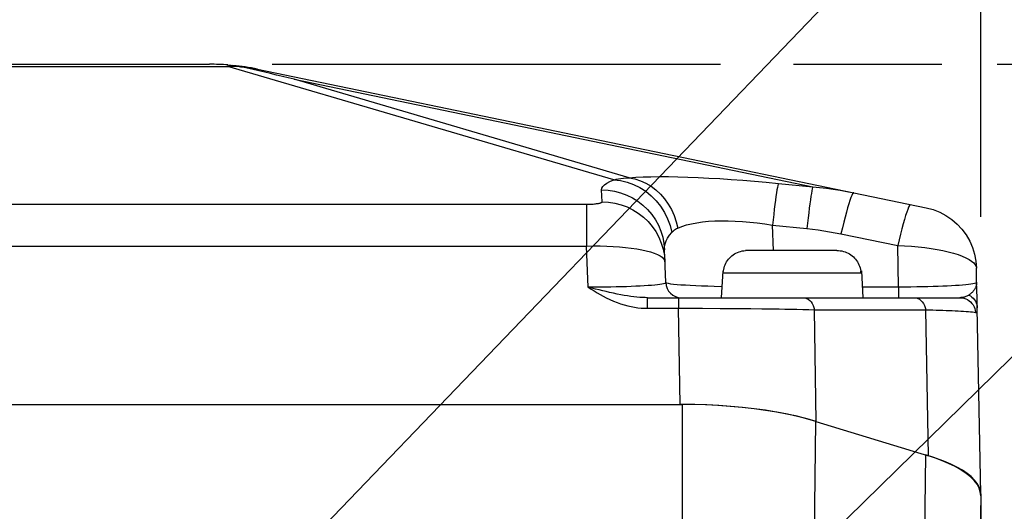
# Model space of a CAD drawing. Header units: millimetres. Extents: x 0 to 420, y 0 to 297.
# Tile 55 of 59: x 337.86 to 350.38, y 231.31 to 237.56. Entities that reach past the tile are written whole.
import ezdxf

# ---------------------------------------------------------------- set-up
doc = ezdxf.new("R2010")
doc.units = ezdxf.units.MM
doc.header["$LTSCALE"] = 23.1
doc.layers.get('0').update_dxf_attribs({"linetype": 'CONTINUOUS'})
for name, color, linetype in [('COMPONENTS', 7, 'CONTINUOUS'), ('DETAIL', 7, 'CONTINUOUS'), ('DIMENSION', 7, 'CONTINUOUS')]:
    doc.layers.add(name, color=color, linetype=linetype)
doc.styles.get("Standard").update_dxf_attribs({"font": 'arial.ttf'})
doc.dimstyles.new('DIMSTYLE_13', dxfattribs={"dimtxt": 3, "dimasz": 3, "dimexe": 0.18, "dimexo": 0.0625, "dimgap": 0.09, "dimtad": 1, "dimdec": 3, "dimlfac": 5, "dimdsep": 46, "dimtxsty": 'STANDARD', "dimblk": '_FILLED', "dimblk1": '_FILLED', "dimblk2": '_FILLED', "dimcen": 0.09, "dimadec": 0, "dimazin": 0, "dimtp": 0.5, "dimtm": 0.5, "dimtfac": 1, "dimtdec": 3, "dimtofl": 0, "dimtmove": 0, "dimatfit": 3, "dimldrblk": '_FILLED', "dimfxl": 1, "dimtolj": 1, "dimarcsym": 0})
doc.dimstyles.new('DIMSTYLE_14', dxfattribs={"dimtxt": 3, "dimasz": 3, "dimexe": 0.18, "dimexo": 0.0625, "dimgap": 0.09, "dimtad": 1, "dimdec": 1, "dimlfac": 5, "dimdsep": 46, "dimtxsty": 'STANDARD', "dimblk": '_FILLED', "dimblk1": '_FILLED', "dimblk2": '_FILLED', "dimcen": 0.09, "dimadec": 0, "dimazin": 0, "dimtp": 0.8, "dimtm": 0.8, "dimtfac": 1, "dimtdec": 1, "dimtofl": 0, "dimtmove": 0, "dimatfit": 3, "dimldrblk": '_FILLED', "dimfxl": 1, "dimtolj": 1, "dimarcsym": 0})
doc.dimstyles.new('DIMSTYLE_8', dxfattribs={"dimtxt": 3, "dimasz": 3, "dimexe": 0.18, "dimexo": 0.0625, "dimgap": 0.09, "dimtad": 1, "dimlfac": 5, "dimdsep": 46, "dimtxsty": 'STANDARD', "dimblk": '_FILLED', "dimblk1": '_FILLED', "dimblk2": '_FILLED', "dimcen": 0.09, "dimadec": 0, "dimazin": 0, "dimtp": 0.5, "dimtm": 0.5, "dimtfac": 1, "dimtofl": 0, "dimtmove": 0, "dimatfit": 3, "dimldrblk": '_FILLED', "dimfxl": 1, "dimtolj": 1, "dimarcsym": 0})
doc.dimstyles.get("Standard").update_dxf_attribs({"dimtxt": 3, "dimasz": 3, "dimexe": 0.18, "dimexo": 0.0625, "dimgap": 0.09, "dimtad": 1, "dimdec": 3, "dimdsep": 46, "dimtxsty": 'STANDARD', "dimblk": '_FILLED', "dimblk1": '_FILLED', "dimblk2": '_FILLED', "dimcen": 0.09, "dimadec": 0, "dimazin": 0, "dimtol": 1, "dimtp": 0.001, "dimtm": 0.001, "dimtfac": 1, "dimtdec": 3, "dimtofl": 0, "dimtmove": 0, "dimatfit": 3, "dimldrblk": '_FILLED', "dimfxl": 1, "dimtolj": 1, "dimarcsym": 0})

# ---------------------------------------------------------------- blocks, each defined once
blk = doc.blocks.new('_FILLED')
at = {"color": 0, "linetype": 'BYBLOCK'}
blk.add_solid([(0, 0), (-1, 0.2), (-1, -0.2)], dxfattribs=at)
blk = doc.blocks.new('*D7')
at = {"layer": 'DIMENSION', "color": 2, "linetype": 'CONTINUOUS'}
for p, q in [((300.38, 248.191), (300.38, 256.99)), ((360.78, 252.232), (360.78, 256.99)), ((300.38, 254.99), (330.58, 254.99)), ((360.78, 254.99), (330.58, 254.99)), ((360.78, 244.643), (360.78, 250.345)), ((300.38, 223.59), (300.38, 245.242)), ((360.78, 223.59), (360.78, 242.395))]:
    blk.add_line(p, q, dxfattribs=at)
at = {"layer": 'DIMENSION', "color": 2, "linetype": 'CONTINUOUS', "xscale": 3, "yscale": 3, "zscale": 3, "rotation": 180}
blk.add_blockref('_FILLED', (300.38, 254.99), dxfattribs=at)
at = {"layer": 'DIMENSION', "color": 2, "linetype": 'CONTINUOUS', "xscale": 3, "yscale": 3, "zscale": 3}
blk.add_blockref('_FILLED', (360.78, 254.99), dxfattribs=at)
at = {"layer": 'DIMENSION', "color": 2, "linetype": 'CONTINUOUS', "insert": (330.58, 258.74), "char_height": 3, "width": 6.99257, "attachment_point": 2, "line_spacing_factor": 0.9}
blk.add_mtext('302', dxfattribs=at)
blk = doc.blocks.new('*D20')
at = {"layer": 'DIMENSION', "color": 2, "linetype": 'CONTINUOUS'}
for p, q in [((341.068, 236.99), (346.768, 236.99)), ((347.7, 236.99), (349.586, 236.99)), ((350.291, 236.99), (353.656, 236.99)), ((354.974, 236.99), (360.334, 236.99)), ((361.626, 236.99), (389, 236.99)), ((387, 236.99), (387, 194.228)), ((387, 151.465), (387, 194.228)), ((369.98, 151.465), (387.182, 151.465)), ((384.74, 151.465), (389, 151.465))]:
    blk.add_line(p, q, dxfattribs=at)
at = {"layer": 'DIMENSION', "color": 2, "linetype": 'CONTINUOUS', "xscale": 3, "yscale": 3, "zscale": 3}
for p, rotation in [((387, 236.99), 90), ((387, 151.465), 270)]:
    blk.add_blockref('_FILLED', p, dxfattribs=dict(at, rotation=rotation))
at = {"layer": 'DIMENSION', "color": 2, "linetype": 'CONTINUOUS', "insert": (383.25, 194.228), "char_height": 3, "width": 13.27138, "attachment_point": 2, "rotation": 90, "line_spacing_factor": 0.9}
blk.add_mtext('(427.6)', dxfattribs=at)
blk = doc.blocks.new('*D22')
at = {"layer": 'DIMENSION', "color": 2, "linetype": 'CONTINUOUS'}
for p, q in [((311.08, 233.528), (311.08, 248.99)), ((350.08, 235.05), (350.08, 248.99)), ((311.08, 246.99), (330.58, 246.99)), ((350.08, 246.99), (330.58, 246.99))]:
    blk.add_line(p, q, dxfattribs=at)
at = {"layer": 'DIMENSION', "color": 2, "linetype": 'CONTINUOUS', "xscale": 3, "yscale": 3, "zscale": 3, "rotation": 180}
blk.add_blockref('_FILLED', (311.08, 246.99), dxfattribs=at)
at = {"layer": 'DIMENSION', "color": 2, "linetype": 'CONTINUOUS', "xscale": 3, "yscale": 3, "zscale": 3}
blk.add_blockref('_FILLED', (350.08, 246.99), dxfattribs=at)
at = {"layer": 'DIMENSION', "color": 2, "linetype": 'CONTINUOUS', "insert": (330.58, 250.74), "char_height": 3, "width": 6.99257, "attachment_point": 2, "line_spacing_factor": 0.9}
blk.add_mtext('195', dxfattribs=at)
blk = doc.blocks.new('*D26')
at = {"layer": 'DIMENSION', "color": 2, "linetype": 'CONTINUOUS'}
for p, q in [((341.068, 236.99), (346.768, 236.99)), ((347.7, 236.99), (349.586, 236.99)), ((350.291, 236.99), (353.656, 236.99)), ((354.974, 236.99), (360.334, 236.99)), ((361.626, 236.99), (389, 236.99)), ((387, 236.99), (387, 194.228)), ((387, 151.465), (387, 194.228)), ((369.98, 151.465), (387.182, 151.465)), ((384.74, 151.465), (389, 151.465))]:
    blk.add_line(p, q, dxfattribs=at)
at = {"layer": 'DIMENSION', "color": 2, "linetype": 'CONTINUOUS', "xscale": 3, "yscale": 3, "zscale": 3}
for p, rotation in [((387, 236.99), 90), ((387, 151.465), 270)]:
    blk.add_blockref('_FILLED', p, dxfattribs=dict(at, rotation=rotation))
at = {"layer": 'DIMENSION', "color": 2, "linetype": 'CONTINUOUS', "insert": (383.25, 194.228), "char_height": 3, "width": 13.27138, "attachment_point": 2, "rotation": 90, "line_spacing_factor": 0.9}
blk.add_mtext('(427.6)', dxfattribs=at)

msp = doc.modelspace()

# ---------------------------------------------------------------- linework, layer by layer
at = {"layer": 'COMPONENTS', "color": 9, "linetype": 'CONTINUOUS'}
for p, q in [((320.6541, 236.96104), (340.5059, 236.96104)), ((340.5059, 236.98115), (340.5059, 236.96104)), ((345.41151, 235.5204), (340.5059, 236.96104)), ((340.61014, 236.96572), (340.63097, 236.96613)), ((341.34679, 236.79955), (347.94351, 235.43328)), ((345.60817, 235.5481), (341.34679, 236.79955)), ((347.50601, 235.47627), (347.94351, 235.43328)), ((345.26388, 235.24164), (345.25836, 235.39294)), ((316.29274, 235.21077), (345.06725, 235.21077)), ((345.06725, 235.21077), (345.06725, 234.67901)), ((347.44244, 234.62266), (347.43075, 234.94385)), ((347.43075, 234.94385), (347.86814, 234.90087)), ((348.3023, 234.83433), (349.02517, 234.68461)), ((349.03479, 234.15755), (349.02517, 234.68461)), ((316.29274, 234.67901), (345.06725, 234.67901)), ((345.0863, 234.15755), (345.06725, 234.67901)), ((346.05886, 234.49824), (346.06335, 234.47862)), ((346.80473, 234.33836), (348.55527, 234.33836)), ((349.03479, 234.15755), (348.57293, 234.15755)), ((349.0349, 234.15755), (349.0349, 234.02266)), ((345.84162, 233.88778), (345.84162, 234.02266)), ((346.23569, 234.02266), (346.23569, 233.88778)), ((345.84161, 233.88778), (346.3826, 233.88783)), ((346.25497, 232.66531), (346.23569, 233.88778)), ((346.3826, 233.88783), (346.5393, 233.88761)), ((346.5393, 233.88761), (346.76704, 233.88679)), ((346.76704, 233.88679), (346.95352, 233.88565)), ((346.95352, 233.88565), (347.15379, 233.88391)), ((347.98844, 232.44872), (347.96603, 233.86973)), ((347.96603, 233.86973), (349.38033, 233.86973)), ((349.41457, 232.01271), (349.38033, 233.86973)), ((350.01031, 233.86034), (350.01345, 233.83543)), ((346.28589, 230.94074), (346.28589, 232.66531)), ((347.9643, 230.9338), (347.98294, 232.4504)), ((349.37706, 232.02417), (349.35841, 230.50758)), ((350.08, 231.50533), (350.05438, 230.0375))]:
    msp.add_line(p, q, dxfattribs=at)
at = {"layer": 'COMPONENTS', "color": 7, "linetype": 'CONTINUOUS'}
for p, q in [((320.88741, 236.99024), (340.27259, 236.99024)), ((340.88102, 236.92789), (349.38701, 235.16619)), ((346.07296, 234.21537), (346.05782, 234.62992)), ((347.1086, 234.62266), (347.08768, 234.62199)), ((348.2514, 234.62266), (347.1086, 234.62266)), ((346.79782, 234.36266), (346.78, 234.02266)), ((346.79782, 234.36266), (346.80702, 234.36266)), ((346.80473, 234.33836), (346.80602, 234.36266)), ((346.8065, 234.35864), (346.80702, 234.36266)), ((346.80702, 234.36266), (346.81041, 234.38269)), ((348.55298, 234.36266), (348.5535, 234.35864)), ((348.55298, 234.36266), (348.56218, 234.36266)), ((348.55527, 234.33836), (348.55398, 234.36266)), ((348.56218, 234.36266), (348.58, 234.02266)), ((350.02793, 234.21901), (350.02463, 234.39761)), ((350.03281, 234.02266), (350.02791, 234.2193)), ((345.84163, 234.02266), (349.81566, 234.02266)), ((350.03486, 233.94565), (350.03281, 234.02266)), ((350.03654, 233.88715), (350.03486, 233.94565)), ((350.08, 231.52764), (350.03653, 233.88776)), ((314.87411, 232.66531), (346.28589, 232.66531)), ((346.41751, 232.66366), (346.25497, 232.66531)), ((347.98294, 232.4504), (349.41457, 232.01271)), ((349.51702, 231.97926), (349.41457, 232.01271)), ((350.08, 231.50533), (350.07458, 231.55418)), ((350.07994, 231.53147), (350.07498, 231.57255)), ((350.08, 231.52764), (350.08, 219.14658))]:
    msp.add_line(p, q, dxfattribs=at)
for points in [[(340.5059, 236.98115), (340.51983, 236.98), (340.53375, 236.97872), (340.54766, 236.97731), (340.56156, 236.97577), (340.57546, 236.9741), (340.58935, 236.9723), (340.60324, 236.97037), (340.61711, 236.96831), (340.63097, 236.96613)], [(340.63097, 236.96613), (340.63664, 236.96519), (340.64213, 236.96425), (340.64743, 236.9633), (340.65256, 236.96236), (340.65749, 236.96141), (340.66224, 236.96047), (340.66681, 236.95952), (340.67118, 236.95858), (340.67537, 236.95764)], [(340.97388, 236.8884), (340.89927, 236.90586), (340.82464, 236.92323), (340.75001, 236.94048), (340.67537, 236.95764)], [(341.34679, 236.79955), (341.27223, 236.81752), (341.19765, 236.83539), (341.12307, 236.85317), (341.04848, 236.87083), (340.97388, 236.8884)], [(349.38701, 235.16619), (349.47392, 235.14303), (349.55768, 235.11025), (349.63723, 235.06828), (349.71157, 235.01765), (349.77976, 234.95899), (349.84092, 234.89305), (349.8943, 234.82066), (349.93922, 234.74273), (349.97511, 234.66026), (350.00151, 234.57428), (350.01809, 234.48587), (350.02464, 234.39617)], [(346.81041, 234.38269), (346.81517, 234.40239), (346.82131, 234.42174), (346.82888, 234.44091), (346.83783, 234.45974), (346.84796, 234.47779), (346.8593, 234.49498), (346.87182, 234.51139), (346.88531, 234.52681), (346.8997, 234.54116), (346.91506, 234.55451), (346.93137, 234.56682), (346.94873, 234.57815), (346.96703, 234.58843), (346.98599, 234.59742), (347.00564, 234.60508), (347.02593, 234.61145), (347.04642, 234.6164), (347.06695, 234.6199), (347.08768, 234.62199)], [(348.2514, 234.62266), (348.27232, 234.62199), (348.29305, 234.6199), (348.31358, 234.6164), (348.33407, 234.61145), (348.35436, 234.60508), (348.37401, 234.59742), (348.39296, 234.58843), (348.41127, 234.57815), (348.42863, 234.56682), (348.44494, 234.55451), (348.4603, 234.54116), (348.47469, 234.52681), (348.48818, 234.51139), (348.5007, 234.49498), (348.51204, 234.47779), (348.52217, 234.45974), (348.53112, 234.44091), (348.53869, 234.42174), (348.54482, 234.40239), (348.54959, 234.38269), (348.55298, 234.36266)], [(346.80473, 234.33836), (346.80498, 234.34244), (346.80527, 234.3465), (346.80563, 234.35055), (346.80604, 234.3546), (346.8065, 234.35864)], [(348.5535, 234.35864), (348.55396, 234.3546), (348.55437, 234.35055), (348.55472, 234.3465), (348.55502, 234.34244), (348.55527, 234.33836)], [(350.01355, 233.83544), (350.01729, 233.83499), (350.02075, 233.83541), (350.02392, 233.83669), (350.0268, 233.83881), (350.02934, 233.84179), (350.03152, 233.84578), (350.03332, 233.85078), (350.03473, 233.85679), (350.03575, 233.86389), (350.03636, 233.87211), (350.03658, 233.88142), (350.03654, 233.88715)], [(347.98294, 232.4504), (347.86575, 232.48381), (347.74313, 232.51451), (347.61507, 232.5425), (347.48095, 232.56786), (347.34139, 232.59051), (347.19826, 232.61022), (347.05152, 232.62696), (346.9012, 232.64075), (346.74928, 232.6515), (346.59642, 232.65916), (346.44195, 232.66376), (346.28589, 232.66531)], [(347.98844, 232.44872), (347.87203, 232.48192), (347.74945, 232.51253), (347.62072, 232.54052), (347.48518, 232.56602), (347.34349, 232.58891), (347.19754, 232.60889), (347.04728, 232.62592), (346.89276, 232.64004), (346.73606, 232.65106), (346.57787, 232.65891), (346.41751, 232.66366)], [(350.03286, 231.65005), (349.99619, 231.69734), (349.94922, 231.74403), (349.89305, 231.78925), (349.82759, 231.83288), (349.75293, 231.87505), (349.67041, 231.91531), (349.58048, 231.95351), (349.4827, 231.9898), (349.37706, 232.02417)], [(350.03645, 231.66076), (350.00275, 231.70423), (349.95956, 231.74716), (349.90739, 231.78902), (349.84614, 231.82982), (349.77591, 231.86957), (349.69755, 231.90777), (349.61135, 231.94428), (349.51702, 231.97926)], [(350.07458, 231.55418), (350.05887, 231.60242), (350.03286, 231.65005)], [(350.07498, 231.57255), (350.06046, 231.61693), (350.03645, 231.66076)]]:
    msp.add_lwpolyline(points, dxfattribs=at)
at = {"layer": 'COMPONENTS', "color": 9, "linetype": 'CONTINUOUS'}
for points in [[(340.5059, 236.96104), (340.52675, 236.96233), (340.5476, 236.96344), (340.56845, 236.96437)], [(340.56845, 236.96437), (340.5893, 236.96513), (340.61014, 236.96572)], [(340.67537, 236.95764), (340.69843, 236.95556), (340.72143, 236.95317), (340.74439, 236.95048), (340.7673, 236.94748), (340.79015, 236.94417), (340.81295, 236.94056), (340.83569, 236.93664)], [(340.83569, 236.93664), (340.85838, 236.93242), (340.88102, 236.92789)], [(345.60817, 235.5481), (345.6925, 235.55401), (345.78438, 235.55831), (345.88381, 235.56098), (345.99142, 235.56199), (346.10658, 235.56138), (346.22738, 235.55926), (346.3537, 235.55562), (346.48568, 235.55047), (346.62181, 235.54391), (346.76223, 235.53593), (346.9068, 235.52654), (347.05365, 235.51586), (347.20216, 235.50395), (347.35295, 235.49075), (347.50601, 235.47627)], [(345.25836, 235.39294), (345.26231, 235.41502), (345.27488, 235.43677), (345.29609, 235.45818), (345.32594, 235.47925), (345.36441, 235.49999), (345.41151, 235.5204)], [(345.41149, 235.5204), (345.44127, 235.52753), (345.47226, 235.5337), (345.50447, 235.53889), (345.53787, 235.54305), (345.57244, 235.54614), (345.60817, 235.5481)], [(345.41154, 235.52041), (345.49728, 235.51106), (345.58191, 235.49155), (345.66433, 235.46214), (345.74347, 235.42322), (345.81831, 235.37528), (345.88788, 235.31896), (345.95127, 235.25497), (346.00765, 235.18415), (346.05631, 235.10743), (346.09661, 235.02578), (346.12803, 234.94028), (346.15016, 234.85202)], [(345.60823, 235.5481), (345.68121, 235.53321), (345.75259, 235.50988), (345.82158, 235.47834), (345.88743, 235.43894), (345.94943, 235.39212), (346.0069, 235.33838), (346.05922, 235.2783), (346.10583, 235.21254), (346.1462, 235.1418), (346.17992, 235.06687), (346.2066, 234.98855), (346.22596, 234.9077)], [(347.50601, 235.47627), (347.50242, 235.46575), (347.49818, 235.44809), (347.49331, 235.42346), (347.48788, 235.39207), (347.48192, 235.35423), (347.4755, 235.31026), (347.46867, 235.26058), (347.46149, 235.20564), (347.45403, 235.14593), (347.44636, 235.082), (347.43854, 235.01444), (347.43065, 234.94386)], [(345.25836, 235.39294), (345.34006, 235.38886), (345.42091, 235.37653), (345.50006, 235.35609), (345.57668, 235.32775), (345.64998, 235.29181), (345.71917, 235.24863), (345.78355, 235.19869), (345.84244, 235.14249), (345.89521, 235.08062), (345.94133, 235.01373), (345.9803, 234.94253), (346.01173, 234.86775), (346.03527, 234.79018), (346.05069, 234.71063), (346.05782, 234.62992)], [(347.94351, 235.43328), (347.93991, 235.42276), (347.93567, 235.4051), (347.93081, 235.38046), (347.92537, 235.34908), (347.91942, 235.31124), (347.91299, 235.26727), (347.90616, 235.21759), (347.89898, 235.16264), (347.89152, 235.10294), (347.88385, 235.03901), (347.87603, 234.97145), (347.86814, 234.90087)], [(347.94351, 235.43328), (348.03021, 235.42509), (348.117, 235.41509), (348.20387, 235.4033), (348.29076, 235.38971), (348.37767, 235.37436), (348.46455, 235.35725)], [(348.46455, 235.35725), (348.45801, 235.3542), (348.4498, 235.34274), (348.44, 235.32299), (348.42872, 235.29517), (348.41607, 235.25958), (348.4022, 235.21659), (348.38725, 235.16668), (348.37139, 235.11039), (348.35478, 235.0483), (348.3376, 234.98111), (348.32005, 234.90953), (348.3023, 234.83433)], [(345.06725, 235.21077), (345.08456, 235.21089), (345.10151, 235.21123), (345.11812, 235.2118), (345.1345, 235.2126), (345.15054, 235.21363), (345.16582, 235.21486), (345.18032, 235.21631), (345.19407, 235.21795), (345.20675, 235.21977), (345.21832, 235.22175), (345.22882, 235.2239), (345.23801, 235.22617), (345.24586, 235.22857), (345.25241, 235.23108), (345.2575, 235.23365), (345.26108, 235.23626), (345.26321, 235.23892), (345.26388, 235.24164)], [(345.26388, 235.24164), (345.34559, 235.23755), (345.42644, 235.22523), (345.50559, 235.20479), (345.58221, 235.17645), (345.6555, 235.1405), (345.7247, 235.09733), (345.78908, 235.04738), (345.84796, 234.99118), (345.90074, 234.92932), (345.94685, 234.86243), (345.98583, 234.79123), (346.01725, 234.71645), (346.0408, 234.63887), (346.05622, 234.55932), (346.06335, 234.47862)], [(349.18742, 235.20753), (349.18089, 235.20448), (349.17268, 235.19302), (349.16288, 235.17327), (349.1516, 235.14545), (349.13896, 235.10986), (349.12508, 235.06688), (349.11013, 235.01697), (349.09427, 234.96067), (349.07766, 234.89859), (349.06048, 234.83139), (349.04292, 234.75981), (349.02517, 234.68461)], [(346.22596, 234.9077), (346.27822, 234.92889), (346.33628, 234.94722), (346.39965, 234.96277), (346.4678, 234.97566), (346.54031, 234.98589), (346.61692, 234.99342), (346.69714, 234.99827), (346.78054, 235.00049), (346.86707, 235.00007), (346.95636, 234.99705), (347.04793, 234.99146), (347.14157, 234.98333), (347.23692, 234.97267), (347.33347, 234.95951), (347.43075, 234.94385)], [(346.05782, 234.62992), (346.05927, 234.6689), (346.06644, 234.70695), (346.07924, 234.74418), (346.09755, 234.7807), (346.12124, 234.81661), (346.15016, 234.85202)], [(346.15016, 234.85202), (346.16116, 234.86342), (346.17281, 234.87396), (346.18512, 234.88365), (346.19809, 234.89251), (346.2117, 234.90052), (346.22596, 234.9077)], [(347.86814, 234.90087), (347.94017, 234.8931), (348.01234, 234.88401), (348.08463, 234.87359), (348.15706, 234.86183), (348.22961, 234.84874), (348.3023, 234.83433)], [(349.02517, 234.68461), (349.11237, 234.68114), (349.19888, 234.67575), (349.28404, 234.66845), (349.3672, 234.65928), (349.44774, 234.64829), (349.52505, 234.63562), (349.59856, 234.62136), (349.66769, 234.60561), (349.73195, 234.58848), (349.79084, 234.57011), (349.84391, 234.55065), (349.89076, 234.53019), (349.93103, 234.50891), (349.96441, 234.48698), (349.99064, 234.46455), (350.00951, 234.44178), (350.02088, 234.41892), (350.02463, 234.39757)], [(345.06725, 234.67901), (345.15348, 234.68041), (345.23905, 234.68008), (345.32333, 234.67803), (345.40568, 234.67429), (345.48549, 234.66889), (345.56218, 234.66182), (345.63517, 234.6532), (345.70391, 234.64308), (345.7679, 234.63145), (345.82664, 234.61844), (345.87969, 234.60418), (345.92663, 234.5887), (345.96711, 234.57219), (346.00081, 234.5548), (346.02747, 234.53656), (346.04687, 234.51763), (346.05886, 234.49824)], [(346.07296, 234.21537), (346.06995, 234.20995), (346.0607, 234.20497), (346.0456, 234.20032), (346.02513, 234.19575), (345.99964, 234.19129), (345.96913, 234.18715), (345.93366, 234.18322), (345.89364, 234.1794), (345.8493, 234.17591), (345.80093, 234.17272), (345.74886, 234.16972), (345.69336, 234.16707), (345.63478, 234.16474), (345.57345, 234.16266), (345.5096, 234.16093), (345.44379, 234.15952), (345.37617, 234.15841), (345.30634, 234.15771), (345.23439, 234.1574), (345.16091, 234.15736), (345.0863, 234.15755)], [(346.78733, 234.16246), (346.69099, 234.16467), (346.60772, 234.1671), (346.52888, 234.16981), (346.45496, 234.17275), (346.38636, 234.17608), (346.32353, 234.17965), (346.2669, 234.18339), (346.21688, 234.18749), (346.17382, 234.19179), (346.13806, 234.19615), (346.10991, 234.20083), (346.08957, 234.20578), (346.07721, 234.2107), (346.07296, 234.21537)], [(350.02793, 234.21894), (350.02519, 234.21384), (350.01619, 234.2088), (350.00123, 234.20406), (349.98074, 234.19938), (349.95507, 234.19476), (349.92445, 234.19046), (349.88921, 234.18639), (349.84972, 234.18247), (349.80612, 234.17886), (349.75875, 234.17552), (349.70792, 234.17236), (349.65369, 234.16954), (349.59651, 234.16698), (349.53655, 234.16464), (349.47327, 234.16271), (349.40673, 234.16104), (349.33739, 234.15955), (349.2652, 234.15854), (349.19038, 234.158), (349.11344, 234.1577), (349.03479, 234.15755)], [(350.0279, 234.21933), (350.02792, 234.20982), (350.02732, 234.20053), (350.02613, 234.19148), (350.0244, 234.18265), (350.02218, 234.17406), (350.0195, 234.1657), (350.01641, 234.1576), (350.01295, 234.14976), (350.00916, 234.14217), (350.00508, 234.13485), (350.00074, 234.12779), (349.99619, 234.12099)], [(345.35729, 234.09011), (345.31507, 234.09985), (345.2716, 234.11021), (345.22693, 234.12117), (345.1811, 234.13272), (345.1342, 234.14485), (345.0863, 234.15755)], [(345.0863, 234.15755), (345.12494, 234.1321), (345.16344, 234.10783), (345.20181, 234.08475), (345.24004, 234.06287), (345.27814, 234.04217), (345.31609, 234.02266)], [(345.84162, 234.02266), (345.81018, 234.02308), (345.77726, 234.02437), (345.74282, 234.02655), (345.7069, 234.02965), (345.66941, 234.03371), (345.6302, 234.03874), (345.58919, 234.04479), (345.5464, 234.05184), (345.50183, 234.05992), (345.45546, 234.06899), (345.40729, 234.07906), (345.35729, 234.09011)], [(349.96259, 234.08251), (349.95464, 234.07534), (349.94635, 234.06844), (349.93775, 234.06183), (349.92887, 234.05556)], [(349.99619, 234.12099), (349.99037, 234.11305), (349.98408, 234.1052), (349.97734, 234.09748), (349.97017, 234.0899), (349.96259, 234.08251)], [(345.31609, 234.02266), (345.36254, 234.00055), (345.40867, 233.98043), (345.45448, 233.96231), (345.50007, 233.9462), (345.54535, 233.93208), (345.58997, 233.91995), (345.63389, 233.90987), (345.67716, 233.90178), (345.71959, 233.89554), (345.76111, 233.89111), (345.80178, 233.88852), (345.84161, 233.88778)], [(347.82157, 234.02266), (347.84351, 234.02047), (347.86496, 234.01395), (347.88547, 234.00324), (347.90458, 233.98857), (347.92186, 233.97026), (347.93696, 233.94873), (347.94952, 233.92443), (347.95928, 233.8979), (347.96603, 233.86973)], [(349.23588, 234.02266), (349.25782, 234.02047), (349.27927, 234.01395), (349.29978, 234.00324), (349.31889, 233.98857), (349.33617, 233.97026), (349.35126, 233.94873), (349.36383, 233.92443), (349.37359, 233.8979), (349.38033, 233.86973)], [(349.92887, 234.05556), (349.92, 234.04994), (349.91091, 234.0449), (349.90164, 234.04041), (349.8922, 234.03646), (349.88264, 234.03304), (349.87301, 234.03014), (349.86336, 234.02776), (349.85369, 234.02586), (349.84407, 234.02442), (349.83451, 234.02343), (349.82503, 234.02285), (349.81566, 234.02266)], [(349.81566, 234.02266), (349.84048, 234.02109), (349.86491, 234.01639), (349.88856, 234.00864), (349.91107, 233.99796), (349.93208, 233.98453), (349.95125, 233.96854), (349.96828, 233.95026), (349.98292, 233.92997), (349.99492, 233.90799), (350.0041, 233.88465), (350.01031, 233.86034)], [(349.92887, 234.05556), (349.94937, 234.04407), (349.96826, 234.03036), (349.98526, 234.01462), (350.00014, 233.99708), (350.01268, 233.97798), (350.0227, 233.95761), (350.03006, 233.93625), (350.03466, 233.91421), (350.03642, 233.89179)], [(347.15379, 233.88391), (347.29443, 233.88233), (347.36668, 233.88143)], [(347.36668, 233.88143), (347.5142, 233.87925), (347.58918, 233.87802)], [(347.58918, 233.87802), (347.74035, 233.87511), (347.81613, 233.87355), (347.8915, 233.87178), (347.96603, 233.86973)], [(349.38033, 233.86973), (349.47036, 233.86716), (349.51399, 233.86579)], [(349.51399, 233.86579), (349.5975, 233.86291), (349.63819, 233.86139), (349.67832, 233.85977), (349.71753, 233.85805), (349.75582, 233.85626), (349.79296, 233.85437), (349.82863, 233.85237), (349.86263, 233.85027), (349.89461, 233.84807), (349.92428, 233.84577), (349.9514, 233.84335), (349.97562, 233.84081), (349.99648, 233.83816), (350.01355, 233.83544)]]:
    msp.add_lwpolyline(points, dxfattribs=at)
at = {"layer": 'COMPONENTS', "color": 7, "linetype": 'CONTINUOUS'}
for centre, radius, start, end in [((340.27259, 233.99024), 3, 85.539623, 90), ((340.27259, 233.99024), 3, 78.298749, 84.33281), ((346.27281, 234.22266), 0.2, 182.091555, 270.006864)]:
    msp.add_arc(centre, radius, start, end, dxfattribs=at)

# ---------------------------------------------------------------- dimensions: what is measured, and where the dimension line sits
at = {"layer": 'DIMENSION', "color": 2, "linetype": 'CONTINUOUS'}
for base, p1, p2, dimstyle, picture, middle in [((360.78, 254.99024), (300.38, 223.59039), (360.78, 223.59039), 'DIMSTYLE_8', '*D7', (327.08372, 257.24024)), ((350.08, 246.99024), (311.08, 233.52764), (350.08, 235.04991), 'DIMSTYLE_13', '*D22', (327.08372, 249.24024))]:
    dim = msp.add_linear_dim(base=base, p1=p1, p2=p2, dimstyle=dimstyle, dxfattribs=at)
    dim.commit()
    dim.dimension.update_dxf_attribs({"geometry": picture, "text_midpoint": middle, "dimtype": 160})
for picture in ['*D20', '*D26']:
    dim = msp.add_linear_dim(base=(387, 151.46531), p1=(341.06811, 236.99024), p2=(369.98, 151.46531), angle=270, text='(<>)', dimstyle='DIMSTYLE_14', dxfattribs=at)
    dim.commit()
    dim.dimension.update_dxf_attribs({"geometry": picture, "text_midpoint": (386.08048, 192.27023), "dimtype": 160})

# ---------------------------------------------------------------- leaders
at = {"layer": 'DETAIL', "color": 2, "linetype": 'CONTINUOUS'}
for points in [[(333.84353, 222.90531), (364.6523, 254.99024), (369.6523, 254.99024)], [(341.39847, 224.37998), (364.49201, 246.99024), (366.65956, 246.99024)]]:
    msp.add_leader(points, dimstyle='STANDARD', override={"dimtad": 0, "dimldrblk": 'DOT'}, dxfattribs=at)

doc.saveas('drawing.dxf')
